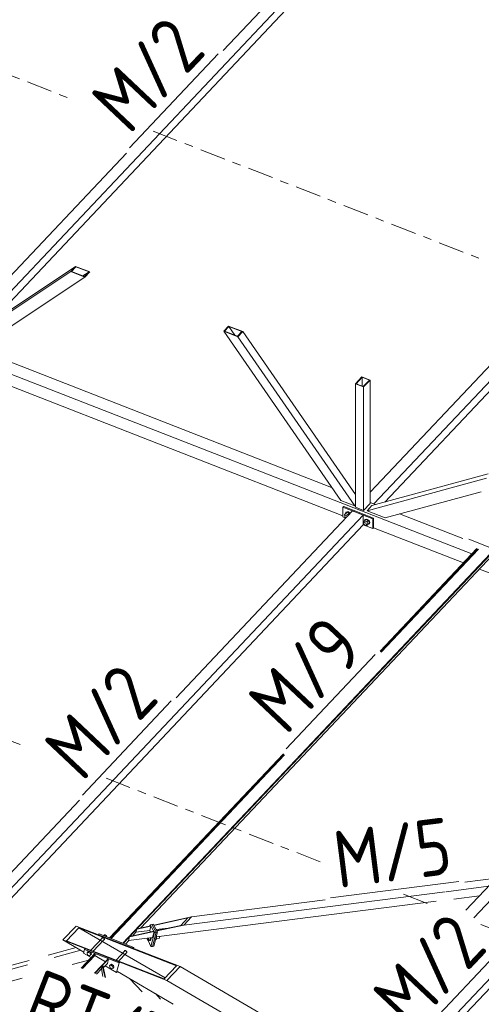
# Model space of a CAD drawing. Header units: millimetres. Extents: x -681 to 506, y -45 to 794.
# Tile 31 of 256: x 14 to 47, y 116 to 185. Entities that reach past the tile are written whole.
import ezdxf

# ---------------------------------------------------------------- set-up
doc = ezdxf.new("R2010")
doc.units = ezdxf.units.MM
doc.header["$LTSCALE"] = 0.6
doc.linetypes.add('XKITLINE00', pattern=[0])
doc.linetypes.add('XKITLINE03', pattern=[6, 3, -1, 1, -1])
for name, color, linetype, lineweight in [('Bolt', 7, 'Continuous', 0), ('Part', 2, 'Continuous', 0), ('PartMark', 3, 'Continuous', 0), ('S-GRID', 1, 'Continuous', 0)]:
    doc.layers.add(name, color=color, linetype=linetype, lineweight=lineweight)
doc.styles.add('ISOCPEUR', font='ISOCPEUR.TTF')

msp = doc.modelspace()

# ---------------------------------------------------------------- linework, layer by layer
at = {"layer": 'Bolt', "color": 3, "linetype": 'XKITLINE00', "lineweight": 0}
for p, q in [((37.032, 150.115), (37.115, 150.211)), ((37.113, 150.217), (37.137, 150.287)), ((37.115, 150.211), (37.113, 150.217)), ((37.115, 150.211), (37.207, 150.308)), ((37.279, 150.147), (37.115, 150.211)), ((37.137, 150.287), (37.201, 150.319)), ((37.137, 150.287), (37.154, 150.305)), ((37.219, 150.338), (37.154, 150.305)), ((37.201, 150.319), (37.289, 150.306)), ((37.371, 150.244), (37.207, 150.308)), ((37.306, 150.325), (37.219, 150.338)), ((37.279, 150.147), (37.371, 150.244)), ((37.289, 150.306), (37.377, 150.251)), ((37.394, 150.269), (37.306, 150.325)), ((37.398, 150.192), (37.371, 150.244)), ((37.377, 150.251), (37.412, 150.206)), ((37.429, 150.224), (37.394, 150.269)), ((37.062, 150.058), (37.032, 150.115)), ((37.056, 150.039), (37.069, 150.077)), ((37.069, 149.992), (37.056, 150.039)), ((37.069, 150.077), (37.115, 150.126)), ((37.069, 150.077), (37.103, 150.094)), ((37.103, 149.947), (37.069, 149.992)), ((37.103, 150.094), (37.151, 150.087)), ((37.143, 149.922), (37.103, 149.947)), ((37.151, 150.087), (37.198, 150.057)), ((37.198, 150.057), (37.231, 150.015)), ((37.306, 150.094), (37.279, 150.147)), ((38.362, 149.596), (38.445, 149.692)), ((38.392, 149.539), (38.362, 149.596)), ((38.386, 149.521), (38.398, 149.558)), ((38.398, 149.473), (38.386, 149.521)), ((38.398, 149.558), (38.445, 149.607)), ((38.398, 149.558), (38.433, 149.576)), ((38.433, 149.576), (38.481, 149.569)), ((38.443, 149.699), (38.467, 149.768)), ((38.445, 149.692), (38.443, 149.699)), ((38.445, 149.692), (38.537, 149.79)), ((38.445, 149.692), (38.609, 149.628)), ((38.467, 149.768), (38.531, 149.801)), ((38.467, 149.768), (38.484, 149.786)), ((38.481, 149.569), (38.528, 149.539)), ((38.548, 149.819), (38.484, 149.786)), ((38.528, 149.539), (38.563, 149.494)), ((38.531, 149.801), (38.619, 149.787)), ((38.701, 149.726), (38.537, 149.79)), ((38.636, 149.806), (38.548, 149.819)), ((38.609, 149.628), (38.701, 149.726)), ((38.609, 149.628), (38.691, 149.468)), ((38.619, 149.787), (38.707, 149.732)), ((38.724, 149.75), (38.636, 149.806)), ((38.691, 149.468), (38.784, 149.566)), ((38.784, 149.566), (38.701, 149.726)), ((38.701, 149.47), (38.784, 149.566)), ((38.707, 149.732), (38.771, 149.649)), ((38.788, 149.668), (38.724, 149.75)), ((38.771, 149.649), (38.795, 149.561)), ((38.795, 149.561), (38.771, 149.492)), ((38.812, 149.58), (38.788, 149.668)), ((38.788, 149.51), (38.812, 149.58)), ((38.433, 149.428), (38.398, 149.473)), ((38.481, 149.398), (38.433, 149.428)), ((38.528, 149.391), (38.481, 149.398)), ((38.563, 149.409), (38.528, 149.391)), ((38.543, 149.398), (38.609, 149.373)), ((38.563, 149.494), (38.576, 149.446)), ((38.563, 149.409), (38.609, 149.458)), ((38.576, 149.446), (38.563, 149.409)), ((38.609, 149.373), (38.701, 149.47)), ((38.609, 149.373), (38.691, 149.468)), ((38.707, 149.459), (38.693, 149.461)), ((38.771, 149.492), (38.707, 149.459)), ((38.771, 149.492), (38.788, 149.51)), ((20.075, 120.551), (20.076, 120.552)), ((20.158, 120.602), (20.076, 120.552)), ((20.101, 120.541), (20.158, 120.602)), ((20.101, 120.541), (20.134, 120.528)), ((20.134, 120.528), (20.192, 120.589)), ((20.192, 120.589), (20.158, 120.602)), ((20.192, 120.589), (20.292, 120.531)), ((20.292, 120.531), (20.248, 120.484)), ((20.316, 120.457), (20.292, 120.531)), ((23.82, 120.311), (23.819, 120.459)), ((24.032, 120.4), (24.037, 120.448)), ((24.037, 120.448), (24.033, 120.486)), ((19.181, 119.521), (20.003, 120.392)), ((19.357, 119.452), (20.116, 120.257)), ((19.976, 120.373), (19.986, 120.391)), ((19.976, 120.362), (19.976, 120.373)), ((19.986, 120.391), (20.003, 120.403)), ((20.003, 120.403), (20.025, 120.408)), ((20.025, 120.408), (20.051, 120.404)), ((20.051, 120.404), (20.078, 120.392)), ((20.078, 120.392), (20.103, 120.374)), ((20.103, 120.374), (20.123, 120.351)), ((20.117, 120.245), (20.103, 120.242)), ((20.134, 120.257), (20.117, 120.245)), ((20.123, 120.351), (20.138, 120.325)), ((20.144, 120.276), (20.134, 120.257)), ((20.138, 120.325), (20.145, 120.299)), ((20.145, 120.299), (20.144, 120.276)), ((23.135, 120.335), (23.134, 120.372)), ((23.196, 120.195), (23.135, 120.335)), ((23.256, 120.239), (23.196, 120.195)), ((23.196, 120.195), (23.325, 120.212)), ((23.256, 120.239), (23.256, 120.387)), ((23.256, 120.239), (23.386, 120.256)), ((23.326, 120.199), (23.318, 120.211)), ((23.325, 120.212), (23.386, 120.256)), ((23.363, 120.196), (23.326, 120.199)), ((23.39, 120.246), (23.363, 120.196)), ((23.363, 120.196), (23.394, 120.2)), ((23.386, 120.256), (23.385, 120.403)), ((23.399, 120.336), (23.39, 120.246)), ((23.393, 120.404), (23.399, 120.336)), ((23.394, 120.2), (23.421, 120.25)), ((23.421, 120.25), (23.43, 120.34)), ((23.43, 120.34), (23.424, 120.408)), ((23.746, 120.265), (23.76, 120.267)), ((23.756, 120.303), (23.82, 120.311)), ((23.76, 120.267), (23.82, 120.311)), ((23.82, 120.348), (24.017, 120.373)), ((24.017, 120.373), (24.032, 120.4)), ((18.923, 119.331), (18.98, 119.392)), ((19.006, 119.381), (18.923, 119.331)), ((18.963, 119.203), (18.923, 119.331)), ((19.092, 119.128), (18.963, 119.203)), ((19.063, 119.442), (18.98, 119.392)), ((19.063, 119.442), (19.006, 119.381)), ((19.006, 119.381), (19.039, 119.368)), ((19.039, 119.368), (19.096, 119.429)), ((19.039, 119.368), (19.14, 119.309)), ((19.096, 119.429), (19.063, 119.442)), ((19.18, 119.181), (19.092, 119.128)), ((19.096, 119.429), (19.197, 119.37)), ((19.197, 119.37), (19.14, 119.309)), ((19.14, 119.309), (19.18, 119.181)), ((19.18, 119.181), (19.238, 119.242)), ((19.238, 119.242), (19.197, 119.37)), ((20.968, 118.824), (21.583, 119.475)), ((21.144, 118.755), (21.696, 119.34)), ((21.555, 119.445), (21.556, 119.456)), ((21.556, 119.456), (21.565, 119.474)), ((21.565, 119.474), (21.582, 119.487)), ((21.582, 119.487), (21.605, 119.491)), ((21.605, 119.491), (21.63, 119.487)), ((21.63, 119.487), (21.657, 119.475)), ((21.657, 119.475), (21.682, 119.457)), ((21.682, 119.457), (21.703, 119.434)), ((21.697, 119.328), (21.682, 119.325)), ((21.713, 119.34), (21.697, 119.328)), ((21.703, 119.434), (21.718, 119.408)), ((21.723, 119.359), (21.713, 119.34)), ((21.718, 119.408), (21.724, 119.382)), ((21.724, 119.382), (21.723, 119.359)), ((20.56, 118.475), (20.502, 118.414)), ((20.502, 118.414), (20.59, 118.467)), ((20.502, 118.414), (20.543, 118.286)), ((20.648, 118.528), (20.56, 118.475)), ((20.59, 118.467), (20.648, 118.528)), ((20.59, 118.467), (20.719, 118.392)), ((20.777, 118.454), (20.648, 118.528)), ((20.719, 118.392), (20.777, 118.454)), ((20.719, 118.392), (20.76, 118.264)), ((20.817, 118.325), (20.777, 118.454)), ((20.672, 118.211), (20.543, 118.286)), ((20.76, 118.264), (20.672, 118.211)), ((20.76, 118.264), (20.817, 118.325))]:
    msp.add_line(p, q, dxfattribs=at)
at = {"layer": 'Part', "color": 2, "linetype": 'XKITLINE00', "lineweight": 0}
for p, q in [((41.659, 195.593), (10.338, 162.416)), ((40.899, 195.89), (28.505, 182.761)), ((12.065, 163.565), (41.659, 194.912)), ((70.631, 184.293), (39.103, 150.896)), ((39.87, 151.027), (70.631, 183.612)), ((21.705, 175.558), (9.858, 163.009)), ((18.123, 167.594), (9.895, 162.121)), ((18.123, 167.594), (17.778, 167.227)), ((18.144, 167.561), (17.832, 167.231)), ((19.12, 167.205), (18.123, 167.594)), ((19.066, 167.201), (18.144, 167.561)), ((17.778, 167.227), (9.549, 161.755)), ((18.775, 166.839), (10.546, 161.366)), ((17.778, 167.227), (18.775, 166.839)), ((17.832, 167.231), (18.755, 166.871)), ((18.638, 166.917), (19.066, 167.201)), ((18.755, 166.871), (19.066, 167.201)), ((18.775, 166.839), (19.12, 167.205)), ((50.677, 164.257), (38.83, 151.708)), ((28.882, 163.397), (28.536, 163.031)), ((28.591, 163.035), (28.902, 163.364)), ((28.882, 163.397), (29.879, 163.009)), ((28.902, 163.364), (29.33, 162.747)), ((29.824, 163.005), (28.902, 163.364)), ((28.536, 163.031), (29.533, 162.642)), ((28.536, 163.031), (36.765, 151.14)), ((28.591, 163.035), (29.513, 162.675)), ((29.513, 162.675), (29.824, 163.005)), ((29.879, 163.009), (29.533, 162.642)), ((37.799, 151.563), (29.879, 163.009)), ((6.825, 162.651), (45.994, 147.373)), ((29.533, 162.642), (37.762, 150.751)), ((11.18, 161.788), (36.131, 152.055)), ((10.102, 160.521), (36.926, 150.058)), ((38.26, 159.823), (37.799, 159.335)), ((37.799, 159.335), (38.369, 159.112)), ((37.799, 159.335), (37.799, 150.653)), ((37.845, 159.342), (38.271, 159.794)), ((37.845, 159.342), (38.358, 159.142)), ((38.26, 159.823), (38.83, 159.601)), ((38.271, 159.794), (38.271, 159.175)), ((38.784, 159.594), (38.271, 159.794)), ((38.358, 159.142), (38.784, 159.594)), ((38.369, 159.112), (38.83, 159.601)), ((38.83, 159.601), (38.83, 150.919)), ((38.369, 159.112), (38.369, 150.43)), ((38.966, 150.782), (47.131, 152.997)), ((38.62, 150.416), (47.012, 152.692)), ((39.9, 149.917), (46.643, 151.746)), ((37.762, 150.751), (36.765, 151.14)), ((38.369, 150.43), (38.83, 150.919)), ((38.83, 151.002), (39.219, 150.851)), ((37.591, 150.396), (25.198, 137.268)), ((36.984, 150.717), (36.926, 150.656)), ((36.926, 150.656), (39.016, 149.841)), ((36.926, 149.975), (36.926, 150.656)), ((39.074, 149.902), (36.984, 150.717)), ((38.351, 150.1), (37.591, 150.396)), ((37.762, 150.751), (37.799, 150.79)), ((37.799, 150.653), (38.369, 150.43)), ((38.62, 150.416), (38.966, 150.782)), ((39.9, 149.917), (38.62, 150.416)), ((46.132, 121.797), (73.061, 150.322)), ((38.351, 150.1), (6.824, 116.703)), ((36.926, 149.975), (37.122, 149.899)), ((38.351, 149.419), (38.351, 150.1)), ((39.074, 149.902), (39.016, 149.841)), ((39.016, 149.841), (39.016, 149.16)), ((39.074, 149.221), (39.074, 149.902)), ((40.911, 150.191), (45.36, 148.455)), ((7.591, 116.835), (38.351, 149.419)), ((38.351, 149.419), (39.016, 149.16)), ((39.016, 149.16), (39.074, 149.221)), ((39.074, 149.221), (45.406, 146.751)), ((39.533, 140.529), (46.348, 147.748)), ((39.561, 140.503), (46.387, 147.733)), ((46.451, 147.708), (39.608, 140.459)), ((21.444, 120.017), (47.28, 147.384)), ((21.483, 120.002), (47.319, 147.369)), ((22.719, 121.084), (47.476, 147.308)), ((46.534, 146.311), (62.376, 140.132)), ((20.512, 120.381), (32.733, 133.326)), ((20.551, 120.365), (32.761, 133.299)), ((32.807, 133.255), (20.615, 120.34)), ((18.398, 130.065), (6.551, 117.515)), ((49.493, 126.484), (45.569, 122.328)), ((40.043, 109.902), (53.578, 124.239)), ((40.459, 109.661), (54.309, 124.332)), ((44.189, 123.631), (47.155, 124.008)), ((45.495, 124.306), (47.701, 124.587)), ((25.723, 121.285), (44.117, 123.622)), ((44.735, 123.116), (46.528, 123.344)), ((23.796, 120.456), (43.49, 122.958)), ((26.27, 121.864), (35.668, 123.058)), ((23.617, 121.281), (26.27, 121.864)), ((26.27, 121.864), (25.723, 121.285)), ((18.156, 121.215), (17.234, 120.238)), ((18.156, 121.215), (25.466, 118.364)), ((22.422, 120.996), (23.416, 121.214)), ((22.45, 121.025), (23.404, 121.234)), ((23.416, 121.214), (23.335, 120.903)), ((23.366, 121.302), (23.344, 121.221)), ((23.472, 121.326), (23.366, 121.302)), ((23.366, 121.302), (23.675, 120.759)), ((23.404, 121.234), (23.416, 121.214)), ((23.472, 121.326), (23.578, 121.349)), ((23.472, 121.326), (23.781, 120.782)), ((23.781, 120.782), (23.472, 121.326)), ((23.888, 120.805), (23.578, 121.349)), ((23.628, 121.261), (23.617, 121.281)), ((26.006, 121.783), (23.628, 121.261)), ((23.837, 120.894), (25.514, 121.262)), ((23.849, 120.873), (25.723, 121.285)), ((25.514, 121.262), (26.006, 121.783)), ((17.491, 120.18), (18.356, 121.096)), ((18.356, 121.096), (24.413, 117.579)), ((25.209, 118.423), (18.356, 121.096)), ((19.784, 120.665), (19.726, 120.604)), ((19.726, 120.604), (22.154, 119.657)), ((19.726, 120.604), (19.726, 120.603)), ((19.784, 120.665), (22.211, 119.718)), ((21.903, 120.446), (21.841, 120.207)), ((21.903, 120.446), (23.637, 120.827)), ((21.93, 120.475), (21.903, 120.446)), ((21.93, 120.475), (23.625, 120.847)), ((22.366, 120.78), (22.116, 120.516)), ((22.422, 120.996), (22.366, 120.78)), ((23.335, 120.903), (22.366, 120.78)), ((22.45, 121.025), (22.422, 120.996)), ((23.383, 120.794), (23.335, 120.903)), ((23.675, 120.759), (23.418, 119.775)), ((23.781, 120.782), (23.522, 119.788)), ((23.781, 120.782), (23.522, 119.788)), ((23.637, 120.827), (23.531, 120.422)), ((23.637, 120.827), (23.625, 120.847)), ((23.888, 120.805), (23.625, 119.801)), ((23.675, 120.759), (23.781, 120.782)), ((23.781, 120.782), (23.888, 120.805)), ((23.798, 120.962), (24.628, 121.067)), ((23.849, 120.873), (23.837, 120.894)), ((17.234, 120.238), (24.544, 117.387)), ((17.234, 120.238), (18.7, 119.388)), ((17.491, 120.18), (24.344, 117.507)), ((20.512, 120.381), (20.551, 120.365)), ((21.444, 120.017), (21.483, 120.002)), ((21.64, 119.941), (21.898, 120.215)), ((23.531, 120.422), (21.841, 120.207)), ((23.154, 120.374), (23.418, 119.775)), ((23.418, 119.775), (23.522, 119.788)), ((23.522, 119.788), (23.625, 119.801)), ((16.191, 119.168), (18.159, 119.701)), ((16.604, 119.007), (18.479, 119.516)), ((18.513, 118.262), (19.475, 119.281)), ((18.552, 118.247), (19.514, 119.266)), ((19.48, 119.137), (18.616, 118.222)), ((18.746, 119.566), (18.678, 119.306)), ((18.678, 119.306), (19.208, 118.999)), ((18.804, 119.627), (18.746, 119.566)), ((18.746, 119.566), (21.174, 118.619)), ((18.804, 119.627), (21.232, 118.68)), ((19.475, 119.281), (19.514, 119.266)), ((19.514, 119.266), (19.48, 119.137)), ((19.48, 119.137), (20.213, 118.711)), ((22.154, 119.657), (22.211, 119.718)), ((22.154, 119.657), (22.154, 119.656)), ((22.211, 119.718), (22.191, 119.641)), ((6.341, 116.223), (14.733, 118.499)), ((6.687, 116.59), (14.852, 118.804)), ((17.883, 118.508), (19.041, 118.822)), ((19.445, 117.898), (20.407, 118.918)), ((19.484, 117.883), (20.446, 118.903)), ((19.999, 118.429), (19.942, 118.213)), ((20.026, 118.458), (19.999, 118.429)), ((20.193, 117.607), (19.999, 118.429)), ((20.231, 117.592), (20.026, 118.458)), ((20.069, 118.276), (20.364, 118.589)), ((20.205, 118.42), (21.001, 117.958)), ((20.446, 118.903), (20.364, 118.589)), ((20.407, 118.918), (20.446, 118.903)), ((21.174, 118.619), (21.001, 117.958)), ((21.174, 118.619), (21.232, 118.68)), ((24.344, 117.507), (25.209, 118.423)), ((19.484, 117.883), (19.48, 117.879)), ((19.507, 117.908), (19.484, 117.883)), ((19.516, 117.871), (19.507, 117.908)), ((19.942, 118.213), (19.592, 117.841)), ((20.037, 117.667), (19.942, 118.213)), ((21.001, 117.958), (21.058, 118.018)), ((21.058, 118.018), (24.992, 115.735)), ((25.466, 118.364), (24.544, 117.387)), ((25.466, 118.364), (36.035, 112.229)), ((7.621, 115.724), (14.364, 117.553)), ((22.813, 116.585), (21.932, 117.511)), ((24.544, 117.387), (35.113, 111.252)), ((24.093, 116.086), (23.729, 116.468))]:
    msp.add_line(p, q, dxfattribs=at)
at = {"layer": 'PartMark', "color": 1, "linetype": 'XKITLINE00', "lineweight": 0}
for p, q in [((21.907, 175.918), (28.158, 182.539)), ((45.769, 148.403), (56.494, 144.22)), ((32.935, 133.685), (39.186, 140.307)), ((18.599, 130.424), (24.851, 137.046)), ((36.052, 123.207), (45.086, 124.355)), ((41.702, 112.906), (47.953, 119.528))]:
    msp.add_line(p, q, dxfattribs=at)
at = {"layer": 'S-GRID', "color": 1, "linetype": 'XKITLINE03', "lineweight": 0}
for p, q in [((-5.397, 188.403), (17.6, 179.433)), ((23.575, 177.102), (46.572, 168.133)), ((-8.704, 142.91), (14.292, 133.94)), ((20.268, 131.609), (35.328, 125.735)), ((41.174, 123.455), (43.21, 122.661)), ((46.63, 121.327), (69.007, 112.598))]:
    msp.add_line(p, q, dxfattribs=at)

# ---------------------------------------------------------------- texts
at = {"layer": 'PartMark', "color": 1, "style": 'ISOCPEUR', "width": 0.85}
for s, rotation, p in [('M/2', 46.65022, (21.882, 176.766)), ('M/9', 46.65022, (32.91, 134.533)), ('M/2', 46.65022, (18.575, 131.272)), ('M/5', 7.24219, (36.572, 123.878)), ('M/2', 46.65022, (41.677, 113.754)), ('RT/3', -21.3083, (14.267, 114.551))]:
    msp.add_text(s, height=4, rotation=rotation, dxfattribs=at).set_placement(p)

doc.saveas('drawing.dxf')
